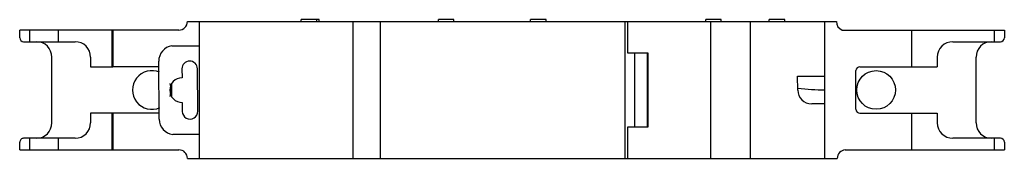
# Model space of a CAD drawing. Header units: millimetres. Extents: x 19 to 146, y 105 to 123.
import ezdxf

# ---------------------------------------------------------------- set-up
doc = ezdxf.new("R2010")
doc.units = ezdxf.units.MM
doc.header["$LTSCALE"] = 14.811543
doc.layers.get('0').update_dxf_attribs({"linetype": 'CONTINUOUS'})

msp = doc.modelspace()

# ---------------------------------------------------------------- linework, layer by layer
at = {"color": 7, "linetype": 'Continuous'}
for p, q in [((40.66, 122.89), (97.46, 122.89)), ((42.16, 122.89), (42.16, 105.19)), ((55.36, 122.89), (55.36, 123.14)), ((57.66, 123.14), (55.36, 123.14)), ((57.36, 122.89), (57.36, 123.14)), ((57.66, 122.89), (57.66, 123.14)), ((62.02, 122.89), (62.02, 105.19)), ((65.52, 122.89), (65.52, 105.19)), ((73.06, 122.89), (73.06, 123.14)), ((75.06, 123.14), (73.06, 123.14)), ((75.06, 122.89), (75.06, 123.14)), ((84.96, 122.89), (84.96, 123.14)), ((86.96, 123.14), (84.96, 123.14)), ((86.96, 122.89), (86.96, 123.14)), ((97.15, 105.19), (97.15, 122.89)), ((97.46, 122.89), (124.44, 122.89)), ((97.46, 122.89), (97.46, 118.84)), ((109.56, 123.14), (107.56, 123.14)), ((107.56, 122.89), (107.56, 123.14)), ((108.16, 122.89), (108.16, 105.19)), ((109.56, 122.89), (109.56, 123.14)), ((113.31, 122.89), (113.31, 105.19)), ((117.76, 123.14), (115.76, 123.14)), ((115.76, 122.89), (115.76, 123.14)), ((117.76, 122.89), (117.76, 123.14)), ((122.96, 105.19), (122.96, 122.89)), ((19.01, 120.79), (19.01, 121.79)), ((39.56, 121.79), (19.01, 121.79)), ((20.26, 121.79), (20.26, 120.29)), ((24.02, 120.29), (24.02, 121.79)), ((30.93, 117.05), (30.93, 121.79)), ((31.01, 121.79), (31.01, 117.05)), ((125.16, 121.79), (146.11, 121.79)), ((134.11, 121.79), (134.11, 117.05)), ((144.86, 120.29), (144.86, 121.79)), ((146.11, 121.79), (146.11, 120.79)), ((19.51, 120.29), (26.16, 120.29)), ((38.66, 119.74), (42.16, 119.74)), ((139.46, 120.29), (145.61, 120.29)), ((23.16, 109.79), (23.16, 118.29)), ((28.16, 118.29), (28.16, 117.05)), ((97.46, 118.84), (100.09, 118.84)), ((98.36, 118.84), (98.36, 109.24)), ((100.06, 109.24), (100.06, 118.84)), ((100.09, 118.84), (100.09, 109.24)), ((137.46, 118.29), (137.46, 117.05)), ((142.46, 109.79), (142.46, 118.29)), ((28.16, 117.05), (31.01, 117.05)), ((36.95, 117.04), (31.01, 117.05)), ((37.01, 110.25), (36.95, 117.75)), ((127.46, 117.05), (137.46, 117.05)), ((39.95, 116.77), (39.96, 115.62)), ((42, 111.29), (41.95, 116.79)), ((119.42, 115.84), (122.96, 115.84)), ((119.44, 114.03), (119.42, 115.84)), ((126.96, 111.54), (126.96, 116.54)), ((38.66, 113.12), (38.66, 114.91)), ((119.44, 114.26), (119.47, 114.26)), ((119.44, 114.26), (119.47, 114.26)), ((39.99, 112.42), (40, 111.27)), ((122.96, 112.24), (121.24, 112.24)), ((28.16, 111.04), (28.16, 109.79)), ((37, 111.04), (28.16, 111.04)), ((30.93, 106.29), (30.93, 111.04)), ((31.01, 111.04), (31.01, 106.29)), ((127.46, 111.04), (137.46, 111.04)), ((134.11, 111.04), (134.11, 106.29)), ((137.46, 111.04), (137.46, 109.79)), ((42.16, 108.28), (38.76, 108.28)), ((100.09, 109.24), (97.46, 109.24)), ((97.46, 109.24), (97.46, 105.19)), ((19.01, 106.29), (19.01, 107.29)), ((26.16, 107.79), (19.51, 107.79)), ((20.26, 107.79), (20.26, 106.29)), ((24.02, 106.29), (24.02, 107.79)), ((145.61, 107.79), (139.46, 107.79)), ((144.86, 106.29), (144.86, 107.79)), ((146.11, 107.29), (146.11, 106.29)), ((19.01, 106.29), (39.56, 106.29)), ((125.58, 106.29), (146.11, 106.29)), ((40.66, 105.19), (97.46, 105.19)), ((97.46, 105.19), (124.54, 105.19))]:
    msp.add_line(p, q, dxfattribs=at)
msp.add_circle((129.56, 114.04), 2.5, dxfattribs=at)
for centre, radius, start, end in [((39.56, 122.89), 1.1, 270, 360), ((125.64, 122.89), 1.2, 180, 246.4435), ((19.51, 120.79), 0.5, 180, 270), ((145.61, 120.79), 0.5, 270, 360), ((21.16, 118.29), 2, 0, 90), ((26.16, 118.29), 2, 0, 90), ((38.95, 117.77), 2, 98.1993, 180.5), ((139.46, 118.29), 2, 90, 180), ((144.46, 118.29), 2, 90, 180), ((40.95, 116.78), 1, 0.5, 180.5), ((127.46, 116.54), 0.5, 90, 180), ((36.06, 114.04), 2.5, 66.1453, 294.4824), ((39.98, 114.02), 1.6, 90.5, 270.5), ((36.06, 114.04), 2.5, 340.7991, 19.7969), ((121.24, 114.04), 1.8, 180.5, 270), ((41, 111.28), 1, 180.5, 0.5), ((127.46, 111.54), 0.5, 180, 270), ((21.16, 109.79), 2, 270, 360), ((26.16, 109.79), 2, 270, 0), ((39.01, 110.27), 2, 180.5, 262.8007), ((139.46, 109.79), 2, 180, 270), ((144.46, 109.79), 2, 180, 270), ((19.51, 107.29), 0.5, 89.8783, 180), ((145.61, 107.29), 0.5, 0, 90), ((39.56, 105.19), 1.1, 0, 90), ((125.64, 105.19), 1.1, 93.2334, 180.0912)]:
    msp.add_arc(centre, radius, start, end, dxfattribs=at)
msp.add_open_spline([(119.47, 114.26), (120.05, 114.2), (121.21, 114.11), (122.37, 114.06), (122.96, 114.04)], degree=3, knots=[0, 0, 0, 0, 0.49994, 1, 1, 1, 1], dxfattribs=at)

doc.saveas('drawing.dxf')
